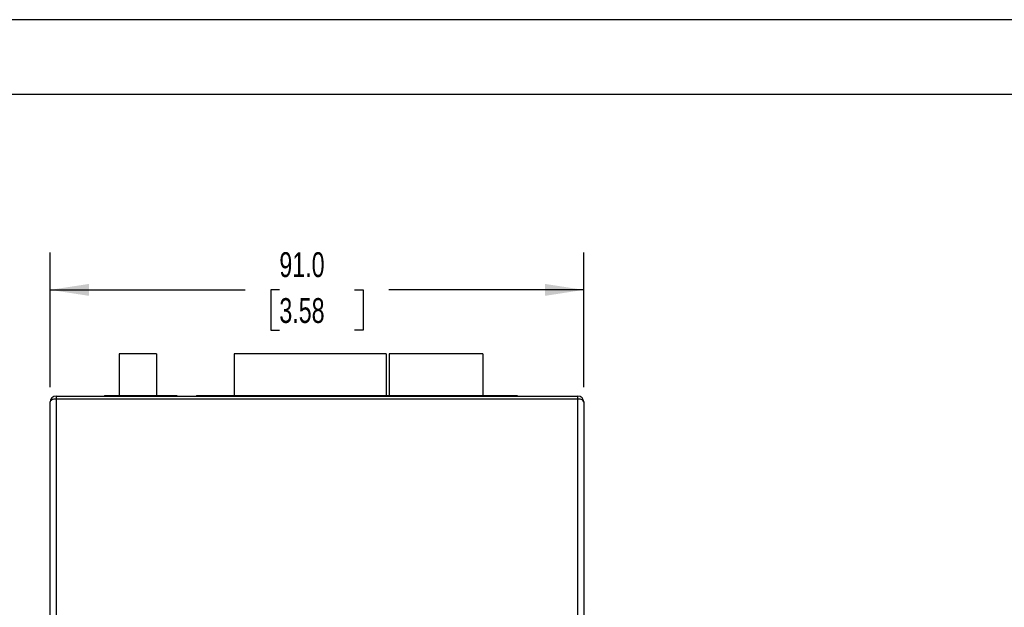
# Model space of a CAD drawing. Header units: millimetres. Extents: x 0 to 559, y 0 to 432.
# Tile 10 of 19: x 102 to 270, y 332 to 432. Entities that reach past the tile are written whole.
import ezdxf

# ---------------------------------------------------------------- set-up
doc = ezdxf.new("R2010")
doc.units = ezdxf.units.MM
doc.header["$LTSCALE"] = 2
doc.layers.add('DIMENSIONS', color=140, linetype='Continuous', lineweight=25)
doc.layers.add('TEXT', color=140, linetype='Continuous', lineweight=25)
doc.styles.add('SLDTEXTSTYLE0', font='TXT', dxfattribs={"width": 0.7})
doc.dimstyles.new('SLDDIMSTYLE0', dxfattribs={"dimtxt": 4.316016, "dimasz": 6.604, "dimexe": 0, "dimexo": 0.0625, "dimgap": 1.079004, "dimtad": 0, "dimtih": 1, "dimtoh": 1, "dimdec": 1, "dimrnd": 1e-09, "dimzin": 4, "dimdsep": 46, "dimtxsty": 'SLDTEXTSTYLE0', "dimsah": 1, "dimcen": 0.09, "dimadec": 0, "dimazin": 1, "dimtfac": 1, "dimtdec": 1, "dimtofl": 0, "dimtmove": 0, "dimatfit": 3, "dimfxl": 0, "dimfrac": 2, "dimtolj": 1, "dimtzin": 12, "dimarcsym": 0})

# ---------------------------------------------------------------- blocks, each defined once
blk = doc.blocks.new('_D_5')
at = {"layer": 'DIMENSIONS'}
for p, q in [((107.39, 369.15), (107.39, 392.08)), ((198.39, 369.15), (198.39, 392.08)), ((107.39, 385.73), (140.63, 385.73)), ((146.48, 385.73), (145.03, 385.73)), ((145.03, 385.73), (145.03, 378.87)), ((159.31, 385.73), (160.76, 385.73)), ((160.76, 385.73), (160.76, 378.87)), ((198.39, 385.73), (165.16, 385.73)), ((145.03, 378.87), (146.48, 378.87)), ((160.76, 378.87), (159.31, 378.87))]:
    blk.add_line(p, q, dxfattribs=at)
for points in [[(107.39, 385.73), (114, 384.71), (114, 386.74)], [(198.39, 385.73), (191.79, 386.74), (191.79, 384.71)]]:
    blk.add_solid(points, dxfattribs=at)
at = {"layer": 'DIMENSIONS', "char_height": 4.233, "attachment_point": 1, "style": 'SLDTEXTSTYLE0'}
for s, insert in [('91.0', (146.48, 392.15)), ('3.58', (146.48, 384.32))]:
    blk.add_mtext(s, dxfattribs=dict(at, insert=insert))

msp = doc.modelspace()

# ---------------------------------------------------------------- linework, layer by layer
at = {"color": 7, "linetype": 'Continuous'}
msp.add_line((0, 431.81), (558.8, 431.81), dxfattribs=at)
for p, q in [((119.18, 374.81), (119.18, 367.71)), ((125.53, 374.81), (119.18, 374.81)), ((125.53, 374.81), (125.53, 367.71)), ((138.77, 374.81), (138.77, 367.71)), ((164.72, 374.81), (138.77, 374.81)), ((164.72, 374.81), (164.72, 367.71)), ((165.21, 374.81), (165.21, 367.71)), ((181.16, 374.81), (165.21, 374.81)), ((181.16, 374.81), (181.16, 367.71)), ((107.39, 247.81), (107.39, 366.61)), ((108.39, 367.61), (108.39, 367.11)), ((108.39, 367.61), (197.39, 367.61)), ((197.39, 367.11), (108.39, 367.11)), ((108.39, 367.11), (108.39, 247.81)), ((116.67, 367.71), (116.67, 367.61)), ((116.67, 367.71), (116.77, 367.71)), ((116.77, 367.71), (116.77, 367.61)), ((116.77, 367.71), (129.01, 367.71)), ((129.01, 367.71), (129.01, 367.61)), ((132.34, 367.71), (187.04, 367.71)), ((132.34, 367.71), (132.34, 367.61)), ((187.04, 367.71), (187.04, 367.61)), ((197.39, 367.11), (197.39, 367.61)), ((197.39, 247.81), (197.39, 367.11)), ((198.39, 366.61), (198.39, 247.81))]:
    msp.add_line(p, q)
for centre, start, end in [((108.39, 366.61), 90, 180), ((197.39, 366.61), 0, 90)]:
    msp.add_arc(centre, 1, start, end)
for centre, start_param, end_param in [((108.39, 366.61), 1.570796, 3.141593), ((197.39, 366.61), 0, 1.570796)]:
    msp.add_ellipse(centre, major_axis=(1, 0), ratio=0.5, start_param=start_param, end_param=end_param)
at = {"layer": 'TEXT'}
msp.add_line((12.7, 419.1), (546.1, 419.1), dxfattribs=at)

# ---------------------------------------------------------------- dimensions: what is measured, and where the dimension line sits
at = {"layer": 'DIMENSIONS'}
dim = msp.add_linear_dim(base=(107.39, 385.73), p1=(198.39, 366.61), p2=(107.39, 366.61), dimstyle='SLDDIMSTYLE0', dxfattribs=at)
dim.commit()
dim.dimension.update_dxf_attribs({"geometry": '_D_5', "text_midpoint": (152.89, 385.73), "dimtype": 160})

doc.saveas('drawing.dxf')
